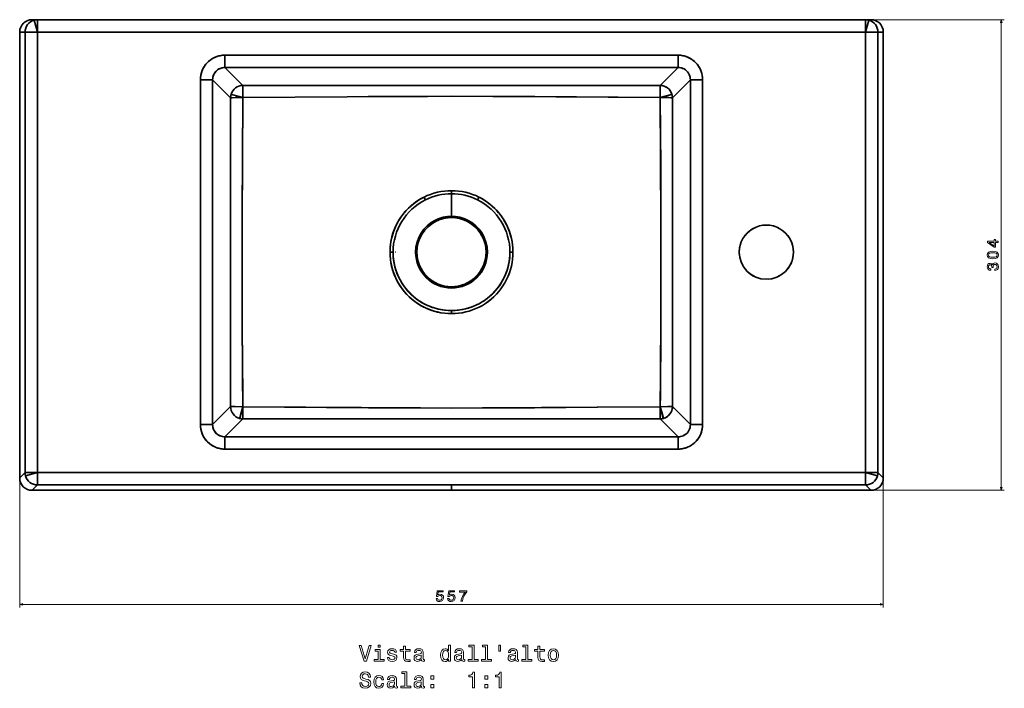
# Model space of a CAD drawing. Extents: x 316 to 1594, y -224 to 776.
# Tile 1 of 3: x 316 to 951, y -224 to 208. Entities that reach past the tile are written whole.
import ezdxf

# ---------------------------------------------------------------- set-up
doc = ezdxf.new("R2010")
doc.units = 0

msp = doc.modelspace()

# ---------------------------------------------------------------- linework, layer by layer
at = {"color": 7, "lineweight": 35, "ltscale": 0.086414}
for p, q in [((323.84, 207.69), (327.29, 207.69)), ((327.29, 207.69), (323.84, 207.69)), ((861.71, 207.69), (865.16, 207.69)), ((861.71, 207.69), (865.16, 207.69))]:
    msp.add_line(p, q, dxfattribs=at)
at = {"color": 7, "lineweight": 35, "ltscale": 0.199995}
for p, q in [((325.22, 207.42), (327.29, 199.69)), ((327.29, 199.69), (325.22, 207.42)), ((863.78, 207.42), (861.71, 199.69)), ((861.71, 199.69), (863.78, 207.42))]:
    msp.add_line(p, q, dxfattribs=at)
at = {"color": 7, "lineweight": 35, "ltscale": 0.000978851}
msp.add_line((327.29, 207.69), (327.25, 207.69), dxfattribs=at)
at = {"color": 7, "lineweight": 35}
for p, q in [((594.5, 207.69), (327.29, 207.69)), ((327.29, 207.69), (594.5, 207.69)), ((594.5, 207.69), (861.71, 207.69)), ((594.5, 207.69), (861.71, 207.69)), ((315.83, 199.69), (315.83, -87.97)), ((315.83, -87.97), (315.83, 199.69)), ((319.3, 199.69), (319.3, -84.51)), ((319.3, -84.51), (319.3, 199.69)), ((861.71, 199.69), (327.29, 199.69)), ((327.29, 199.69), (861.71, 199.69)), ((327.29, -84.51), (327.29, 199.69)), ((327.29, 199.69), (327.29, -84.51)), ((861.71, -84.51), (861.71, 199.69)), ((861.71, 199.69), (861.71, -84.51)), ((869.7, 199.69), (869.7, -84.51)), ((869.7, 199.69), (869.7, -84.51)), ((873.17, -87.97), (873.17, 199.69)), ((873.17, -87.97), (873.17, 199.69)), ((740.7, 184.77), (448.3, 184.77)), ((448.3, 184.77), (740.7, 184.77)), ((594.5, 176.83), (448.3, 176.83)), ((448.3, 176.83), (594.5, 176.83)), ((740.7, 176.83), (594.5, 176.83)), ((740.7, 176.83), (594.5, 176.83)), ((432.42, 168.89), (432.42, -53.5)), ((432.42, -53.5), (432.42, 168.89)), ((440.36, 168.89), (440.36, -53.5)), ((440.36, 168.89), (440.36, -53.5)), ((748.64, -53.5), (748.64, 168.89)), ((748.64, -53.5), (748.64, 168.89)), ((756.58, -53.5), (756.58, 168.89)), ((756.58, 168.89), (756.58, -53.5)), ((448.3, -61.44), (594.5, -61.44)), ((594.5, -61.44), (448.3, -61.44)), ((594.5, -61.44), (740.7, -61.44)), ((594.5, -61.44), (740.7, -61.44)), ((448.3, -69.38), (740.7, -69.38)), ((740.7, -69.38), (448.3, -69.38)), ((861.71, -84.51), (327.29, -84.51)), ((327.29, -84.51), (861.71, -84.51)), ((327.29, -92.51), (594.5, -92.51)), ((594.5, -92.51), (327.29, -92.51)), ((861.71, -92.51), (594.5, -92.51)), ((861.71, -92.51), (594.5, -92.51)), ((323.83, -95.97), (594.5, -95.97)), ((594.5, -95.97), (323.83, -95.97)), ((594.5, -95.97), (865.17, -95.97)), ((594.5, -95.97), (865.17, -95.97))]:
    msp.add_line(p, q, dxfattribs=at)
at = {"color": 7, "lineweight": 35, "ltscale": 0.2}
for p, q in [((327.29, 207.69), (327.29, 199.69)), ((327.29, 207.69), (327.29, 199.69)), ((861.71, 199.69), (861.71, 207.69)), ((861.71, 199.69), (861.71, 207.69))]:
    msp.add_line(p, q, dxfattribs=at)
at = {"color": 7, "lineweight": 35, "ltscale": 0.000978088}
msp.add_line((861.75, 207.69), (861.71, 207.69), dxfattribs=at)
at = {"color": 7, "lineweight": 13}
for p, q in [((863.71, 207.69), (951.25, 207.69)), ((949.25, -95.97), (949.25, 207.69)), ((315.83, -89.97), (315.83, -171.58)), ((873.17, -89.97), (873.17, -171.58)), ((867.17, -95.97), (951.25, -95.97)), ((315.83, -169.58), (873.17, -169.58))]:
    msp.add_line(p, q, dxfattribs=at)
at = {"color": 7, "lineweight": 35, "ltscale": 0.08655}
msp.add_line((319.3, 199.69), (315.83, 199.69), dxfattribs=at)
msp.add_line((319.3, 199.69), (315.83, 199.69), dxfattribs=at)
at = {"color": 7, "lineweight": 35, "ltscale": 0.199931}
for p, q in [((327.29, 199.69), (319.3, 199.69)), ((327.29, 199.69), (319.3, 199.69)), ((319.3, -84.51), (327.29, -84.51)), ((319.3, -84.51), (327.29, -84.51))]:
    msp.add_line(p, q, dxfattribs=at)
at = {"color": 7, "lineweight": 35, "ltscale": 0.19993}
for p, q in [((869.7, 199.69), (861.71, 199.69)), ((869.7, 199.69), (861.71, 199.69)), ((861.71, -84.51), (869.7, -84.51)), ((861.71, -84.51), (869.7, -84.51))]:
    msp.add_line(p, q, dxfattribs=at)
at = {"color": 7, "lineweight": 35, "ltscale": 0.086551}
for p, q in [((873.17, 199.69), (869.7, 199.69)), ((869.7, 199.69), (873.17, 199.69)), ((594.5, -95.97), (594.5, -92.51)), ((594.5, -95.97), (594.5, -92.51))]:
    msp.add_line(p, q, dxfattribs=at)
at = {"color": 7, "lineweight": 35, "ltscale": 0.198509}
for p, q in [((448.3, 176.83), (448.3, 184.77)), ((448.3, 184.77), (448.3, 176.83)), ((740.7, 176.83), (740.7, 184.77)), ((740.7, 176.83), (740.7, 184.77)), ((440.36, 168.89), (432.42, 168.89)), ((440.36, 168.89), (432.42, 168.89)), ((748.64, 168.89), (756.58, 168.89)), ((756.58, 168.89), (748.64, 168.89)), ((432.42, -53.5), (440.36, -53.5)), ((440.36, -53.5), (432.42, -53.5)), ((748.64, -53.5), (756.58, -53.5)), ((748.64, -53.5), (756.58, -53.5)), ((448.3, -61.44), (448.3, -69.38)), ((448.3, -61.44), (448.3, -69.38)), ((740.7, -61.44), (740.7, -69.38)), ((740.7, -69.38), (740.7, -61.44))]:
    msp.add_line(p, q, dxfattribs=at)
at = {"color": 7, "lineweight": 35, "ltscale": 0.408086}
for p, q in [((448.3, 176.83), (459.85, 165.29)), ((459.85, 165.29), (448.3, 176.83)), ((729.15, 165.29), (740.7, 176.83)), ((729.15, 165.29), (740.7, 176.83)), ((451.9, 157.35), (440.36, 168.89)), ((451.9, 157.35), (440.36, 168.89)), ((748.64, 168.89), (737.1, 157.35)), ((737.1, 157.35), (748.64, 168.89)), ((451.9, -41.96), (440.36, -53.5)), ((440.36, -53.5), (451.9, -41.96)), ((737.1, -41.96), (748.64, -53.5)), ((737.1, -41.96), (748.64, -53.5)), ((459.85, -49.9), (448.3, -61.44)), ((459.85, -49.9), (448.3, -61.44)), ((740.7, -61.44), (729.15, -49.9)), ((729.15, -49.9), (740.7, -61.44))]:
    msp.add_line(p, q, dxfattribs=at)
at = {"color": 7, "lineweight": 35, "ltscale": 0.049532}
for p, q in [((594.5, 97.37), (594.5, 95.39)), ((594.5, 97.37), (594.5, 95.39)), ((594.5, 18.02), (594.5, 20)), ((594.5, 18.02), (594.5, 20))]:
    msp.add_line(p, q, dxfattribs=at)
at = {"color": 7, "lineweight": 35, "ltscale": 0.363848}
for p, q in [((594.5, 95.39), (594.5, 80.84)), ((594.5, 80.84), (594.5, 95.39))]:
    msp.add_line(p, q, dxfattribs=at)
at = {"color": 7, "lineweight": 35, "ltscale": 0.049606}
for p, q in [((576.75, 93.19), (577.64, 91.41)), ((612.25, 93.19), (611.36, 91.41))]:
    msp.add_line(p, q, dxfattribs=at)
at = {"color": 7, "lineweight": 35, "ltscale": 0.049607}
for p, q in [((576.75, 93.19), (577.64, 91.41)), ((612.25, 93.19), (611.36, 91.41))]:
    msp.add_line(p, q, dxfattribs=at)
at = {"color": 7, "lineweight": 35, "ltscale": 0.020474}
for p, q in [((584.52, 77.66), (584.15, 78.4)), ((584.52, 77.66), (584.15, 78.4)), ((594.5, 80.02), (594.5, 80.84)), ((594.5, 80.02), (594.5, 80.84)), ((604.48, 77.66), (604.85, 78.4)), ((572.17, 57.69), (571.36, 57.69)), ((572.17, 57.69), (571.36, 57.69)), ((616.83, 57.69), (617.64, 57.69)), ((616.83, 57.69), (617.64, 57.69)), ((594.5, 35.37), (594.5, 34.55)), ((594.5, 35.37), (594.5, 34.55))]:
    msp.add_line(p, q, dxfattribs=at)
at = {"color": 7, "lineweight": 35, "ltscale": 0.020473}
msp.add_line((604.48, 77.66), (604.85, 78.4), dxfattribs=at)
at = {"color": 7, "lineweight": 35, "ltscale": 0.049483}
for p, q in [((554.82, 57.69), (556.8, 57.69)), ((556.8, 57.69), (554.82, 57.69)), ((634.18, 57.69), (632.2, 57.69)), ((632.2, 57.69), (634.18, 57.69))]:
    msp.add_line(p, q, dxfattribs=at)
at = {"color": 7, "lineweight": 35, "ltscale": 0.005353}
for p, q in [((558.32, 57.69), (558.53, 57.69)), ((558.53, 57.69), (558.32, 57.69))]:
    msp.add_line(p, q, dxfattribs=at)
at = {"color": 7, "lineweight": 35, "ltscale": 0.000354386}
for p, q in [((459.7, -42.32), (459.7, -42.33)), ((459.7, -42.33), (459.7, -42.32))]:
    msp.add_line(p, q, dxfattribs=at)
at = {"color": 7, "lineweight": 35, "ltscale": 0.001106}
msp.add_line((729.3, -42.32), (729.3, -42.36), dxfattribs=at)
at = {"color": 7, "lineweight": 35, "ltscale": 0.001542}
msp.add_line((751.93, -53.49), (751.87, -53.51), dxfattribs=at)
at = {"color": 7, "lineweight": 35, "ltscale": 0.001482}
msp.add_line((751.87, -53.51), (751.93, -53.49), dxfattribs=at)
at = {"color": 7, "lineweight": 35, "ltscale": 0.122401}
for p, q in [((315.83, -87.97), (319.3, -84.51)), ((315.83, -87.97), (319.3, -84.51)), ((873.17, -87.97), (869.7, -84.51)), ((869.7, -84.51), (873.17, -87.97)), ((323.83, -95.97), (327.29, -92.51)), ((327.29, -92.51), (323.83, -95.97))]:
    msp.add_line(p, q, dxfattribs=at)
at = {"color": 7, "lineweight": 35, "ltscale": 0.199897}
for p, q in [((319.57, -86.58), (327.29, -84.51)), ((327.29, -84.51), (319.57, -86.58))]:
    msp.add_line(p, q, dxfattribs=at)
at = {"color": 7, "lineweight": 35, "ltscale": 0.199932}
for p, q in [((327.29, -84.51), (327.29, -92.51)), ((327.29, -84.51), (327.29, -92.51)), ((861.71, -92.51), (861.71, -84.51)), ((861.71, -92.51), (861.71, -84.51))]:
    msp.add_line(p, q, dxfattribs=at)
at = {"color": 7, "lineweight": 35, "ltscale": 0.199896}
for p, q in [((869.43, -86.58), (861.71, -84.51)), ((861.71, -84.51), (869.43, -86.58))]:
    msp.add_line(p, q, dxfattribs=at)
at = {"color": 7, "lineweight": 35, "ltscale": 0.1224}
msp.add_line((865.17, -95.97), (861.71, -92.51), dxfattribs=at)
msp.add_line((865.17, -95.97), (861.71, -92.51), dxfattribs=at)
at = {"color": 7, "lineweight": 13}
for points in [[(949.77, 205.76), (949.25, 207.69), (948.73, 205.76)], [(948.73, -94.04), (949.25, -95.97), (949.77, -94.04)], [(317.77, -169.06), (315.83, -169.58), (317.77, -170.1)], [(871.23, -170.1), (873.17, -169.58), (871.23, -169.06)]]:
    msp.add_lwpolyline(points, dxfattribs=at)
at = {"color": 7, "lineweight": 35}
for points in [[(448.3, 184.77), (446.74, 184.7), (445.19, 184.47), (443.68, 184.09), (442.2, 183.57), (440.79, 182.9), (439.45, 182.1), (438.2, 181.17), (437.05, 180.13), (436.01, 178.97), (435.08, 177.72), (434.28, 176.38), (433.62, 174.97), (433.1, 173.49), (432.72, 171.98), (432.5, 170.44), (432.42, 168.89)], [(448.3, 184.77), (446.99, 184.72), (445.69, 184.56), (444.41, 184.29), (443.15, 183.92), (441.93, 183.45), (440.76, 182.88), (439.64, 182.22), (438.58, 181.47), (437.58, 180.63), (436.66, 179.72), (435.81, 178.73), (435.05, 177.67), (434.38, 176.56), (433.8, 175.4), (433.32, 174.19), (432.93, 172.9), (432.65, 171.58), (432.48, 170.24), (432.42, 168.89)], [(756.58, 168.89), (756.5, 170.45), (756.27, 172), (755.9, 173.52), (755.37, 174.99), (754.7, 176.41), (753.9, 177.74), (752.98, 178.99), (751.93, 180.14), (750.78, 181.19), (749.52, 182.11), (748.18, 182.91), (746.77, 183.58), (745.3, 184.1), (743.78, 184.47), (742.24, 184.7), (740.7, 184.77)], [(740.7, 184.77), (742.01, 184.72), (743.31, 184.56), (744.59, 184.29), (745.85, 183.92), (747.07, 183.45), (748.24, 182.88), (749.36, 182.22), (750.42, 181.47), (751.42, 180.63), (752.34, 179.72), (753.19, 178.73), (753.95, 177.67), (754.62, 176.56), (755.2, 175.4), (755.68, 174.19), (756.07, 172.9), (756.35, 171.58), (756.52, 170.24), (756.58, 168.89)], [(448.3, 176.83), (447.29, 176.78), (446.3, 176.61), (445.34, 176.31), (444.42, 175.89), (443.57, 175.36), (442.8, 174.72), (442.11, 173.99), (441.53, 173.17), (441.06, 172.28), (440.71, 171.34), (440.51, 170.54), (440.39, 169.72), (440.36, 168.89)], [(740.7, 176.83), (741.71, 176.78), (742.7, 176.61), (743.66, 176.31), (744.58, 175.89), (745.43, 175.36), (746.2, 174.72), (746.89, 173.99), (747.47, 173.17), (747.94, 172.28), (748.29, 171.34), (748.49, 170.54), (748.61, 169.72), (748.64, 168.89)], [(740.7, 176.83), (741.7, 176.78), (742.69, 176.61), (743.65, 176.32), (744.57, 175.9), (745.42, 175.37), (746.2, 174.72), (746.89, 173.99), (747.47, 173.17), (747.94, 172.28), (748.3, 171.33), (748.49, 170.53), (748.61, 169.72), (748.64, 168.89)], [(459.85, 165.29), (459.82, 164.17), (459.8, 162.22), (459.78, 157.41)], [(459.85, 165.29), (459.82, 164.18), (459.8, 162.21), (459.78, 157.41)], [(594.5, 165.19), (528.91, 165.23), (459.85, 165.29)], [(594.5, 165.19), (527.27, 165.23), (459.85, 165.29)], [(729.15, 165.29), (630.26, 165.2), (594.5, 165.19)], [(594.5, 165.19), (661.73, 165.23), (729.15, 165.29)], [(729.15, 165.29), (729.18, 164.18), (729.2, 162.21), (729.22, 157.41)], [(729.22, 157.41), (729.2, 162.26), (729.18, 164.22), (729.15, 165.29)], [(729.15, 165.29), (729.74, 165.26), (730.15, 165.21), (730.8, 165.09), (731.67, 164.84), (732.24, 164.62), (733.05, 164.21), (733.81, 163.72), (734.29, 163.33), (734.74, 162.92), (735.34, 162.24), (735.86, 161.5), (736.3, 160.7), (736.65, 159.86), (736.78, 159.46)], [(452.22, 159.46), (453.35, 159.16), (459.78, 157.41)], [(459.78, 157.41), (453.33, 159.17), (452.22, 159.46)], [(736.78, 159.46), (735, 158.99), (729.22, 157.41)], [(729.22, 157.41), (735.69, 159.18), (736.78, 159.46)], [(459.78, 157.41), (454.93, 157.39), (452.97, 157.37), (451.9, 157.35)], [(459.78, 157.41), (452.74, 157.37), (451.9, 157.35)], [(459.78, 157.41), (459.52, 117.51), (459.38, 77.56), (459.36, 57.69)], [(459.36, 57.69), (459.39, 83.72), (459.53, 118.5), (459.78, 157.41)], [(594.5, 158.27), (567.74, 158.2), (540.68, 158.04), (527.21, 157.94), (459.78, 157.41)], [(459.78, 157.41), (527.15, 157.94), (560.85, 158.17), (579.02, 158.24), (594.5, 158.27)], [(594.5, 158.27), (621.26, 158.2), (648.32, 158.04), (661.79, 157.94), (729.22, 157.41)], [(594.5, 158.27), (621.32, 158.2), (648.33, 158.04), (675.16, 157.83), (729.22, 157.41)], [(737.1, 157.35), (734.78, 157.39), (729.22, 157.41)], [(737.1, 157.35), (735.98, 157.37), (734.02, 157.39), (729.22, 157.41)], [(729.22, 157.41), (729.48, 117.51), (729.62, 77.56), (729.64, 57.69)], [(729.22, 157.41), (729.5, 112.44), (729.61, 83.34), (729.64, 57.69)], [(576.75, 93.19), (575.5, 92.53), (573.49, 91.36), (571.56, 90.07), (569.7, 88.68), (567.93, 87.17), (566.25, 85.57), (564.67, 83.87), (563.19, 82.07), (561.82, 80.2), (560.56, 78.25), (559.42, 76.24), (558.4, 74.16), (557.5, 72.03), (556.72, 69.85), (556.08, 67.62), (555.57, 65.36), (555.19, 63.08), (554.94, 60.8), (554.83, 58.51), (554.82, 57.69)], [(576.75, 93.19), (574.94, 92.22), (573.17, 91.16), (571.47, 90.01), (569.82, 88.77), (568.24, 87.45), (566.73, 86.05), (565.3, 84.57), (563.95, 83.02), (562.5, 81.16), (561.17, 79.23), (559.95, 77.21), (558.85, 75.13), (557.88, 72.99), (557.04, 70.79), (556.33, 68.55), (555.82, 66.56), (555.41, 64.54), (555.11, 62.5), (554.92, 60.46), (554.87, 59.77), (554.82, 57.69)], [(634.18, 57.69), (634.17, 58.59), (634.08, 60.49), (633.9, 62.39), (633.63, 64.28), (633.18, 66.55), (632.6, 68.79), (631.89, 71), (631.05, 73.15), (630.08, 75.26), (629, 77.3), (627.8, 79.28), (626.48, 81.19), (624.93, 83.17), (623.25, 85.05), (622.37, 85.95), (621.46, 86.82), (620.52, 87.66), (619.55, 88.47), (617.55, 89.99), (615.46, 91.39), (613.28, 92.65), (612.25, 93.19)], [(612.25, 93.19), (614.06, 92.22), (615.83, 91.16), (617.53, 90.01), (619.18, 88.77), (620.76, 87.45), (622.27, 86.05), (623.7, 84.57), (625.05, 83.02), (626.5, 81.16), (627.83, 79.23), (629.05, 77.21), (630.15, 75.13), (631.12, 72.99), (631.96, 70.79), (632.67, 68.55), (633.18, 66.56), (633.59, 64.54), (633.89, 62.5), (634.08, 60.46), (634.13, 59.77), (634.18, 57.69)], [(459.78, -42.02), (459.73, -34.47), (459.47, 7.91), (459.39, 32.8), (459.36, 57.69)], [(459.78, -42.02), (459.64, -22.02), (459.43, 17.82), (459.36, 57.69)], [(554.82, 57.69), (554.89, 55.38), (555.09, 53.07), (555.42, 50.78), (555.89, 48.52), (556.49, 46.28), (557.22, 44.08), (558.08, 41.93), (559.06, 39.84), (560.16, 37.8), (561.38, 35.83), (562.72, 33.94), (564.16, 32.12), (565.7, 30.4), (567.34, 28.76), (569.08, 27.23), (570.9, 25.8), (572.8, 24.48), (574.77, 23.27), (576.81, 22.17), (578.91, 21.2), (581.07, 20.36), (583.27, 19.64), (585.51, 19.05), (587.78, 18.59), (590.01, 18.27), (592.25, 18.08), (594.5, 18.02)], [(594.5, 18.02), (592.19, 18.08), (589.88, 18.29), (587.59, 18.62), (585.32, 19.09), (583.08, 19.69), (580.88, 20.42), (578.73, 21.28), (576.64, 22.26), (574.6, 23.37), (572.63, 24.58), (570.74, 25.92), (568.92, 27.36), (567.2, 28.9), (565.56, 30.54), (564.03, 32.27), (562.6, 34.09), (561.28, 36), (560.07, 37.97), (558.98, 40.01), (558, 42.12), (557.16, 44.27), (556.44, 46.47), (555.85, 48.71), (555.39, 50.98), (555.07, 53.21), (554.88, 55.45), (554.82, 57.69)], [(594.5, 20), (592.24, 20.06), (590, 20.27), (587.77, 20.6), (585.56, 21.07), (583.38, 21.67), (581.25, 22.4), (579.16, 23.26), (577.13, 24.24), (575.16, 25.34), (573.25, 26.56), (571.43, 27.88), (569.69, 29.32), (568.03, 30.85), (566.47, 32.49), (565.01, 34.21), (563.66, 36.02), (562.42, 37.9), (561.29, 39.86), (560.28, 41.88), (559.4, 43.96), (558.64, 46.08), (558.01, 48.25), (557.51, 50.45), (557.14, 52.68), (556.95, 54.35), (556.84, 56.02), (556.8, 57.69)], [(594.5, 20), (592.51, 20.05), (590.54, 20.21), (588.62, 20.46), (587.26, 20.7), (585.94, 20.98), (584.65, 21.31), (583.4, 21.67), (582.11, 22.09), (580.85, 22.56), (579.02, 23.32), (577.2, 24.2), (575.57, 25.1), (573.95, 26.1), (572, 27.45), (570.11, 28.96), (568.77, 30.14), (567.73, 31.16), (566.17, 32.82), (564.76, 34.53), (563.5, 36.25), (562.24, 38.19), (561.11, 40.2), (560.17, 42.12), (559.31, 44.17), (558.56, 46.32), (557.93, 48.54), (557.44, 50.8), (557.09, 53.08), (556.87, 55.38), (556.8, 57.69)], [(594.5, 18.02), (596.82, 18.08), (599.12, 18.29), (601.42, 18.62), (603.69, 19.09), (605.92, 19.69), (608.12, 20.43), (610.28, 21.28), (612.37, 22.27), (614.41, 23.37), (616.38, 24.59), (618.27, 25.92), (620.09, 27.36), (621.81, 28.91), (623.44, 30.55), (624.98, 32.28), (626.41, 34.11), (627.73, 36.01), (628.94, 37.98), (630.03, 40.02), (631, 42.12), (631.85, 44.28), (632.57, 46.48), (633.15, 48.72), (633.61, 50.99), (633.93, 53.21), (634.12, 55.45), (634.18, 57.69)], [(594.5, 18.02), (596.81, 18.08), (599.12, 18.29), (601.41, 18.62), (603.68, 19.09), (605.92, 19.69), (608.12, 20.42), (610.27, 21.28), (612.36, 22.26), (614.4, 23.37), (616.37, 24.58), (618.26, 25.92), (620.08, 27.36), (621.8, 28.9), (623.44, 30.54), (624.97, 32.27), (626.4, 34.09), (627.72, 36), (628.93, 37.97), (630.02, 40.01), (631, 42.12), (631.84, 44.27), (632.56, 46.47), (633.15, 48.71), (633.61, 50.98), (633.93, 53.21), (634.12, 55.45), (634.18, 57.69)], [(594.5, 20), (596.76, 20.06), (599, 20.27), (601.23, 20.6), (603.44, 21.07), (605.62, 21.67), (607.75, 22.4), (609.84, 23.26), (611.87, 24.24), (613.84, 25.34), (615.75, 26.56), (617.57, 27.88), (619.31, 29.32), (620.97, 30.85), (622.53, 32.49), (623.99, 34.21), (625.34, 36.02), (626.58, 37.9), (627.71, 39.86), (628.72, 41.88), (629.6, 43.96), (630.36, 46.08), (630.99, 48.25), (631.49, 50.45), (631.86, 52.68), (632.05, 54.35), (632.16, 56.02), (632.2, 57.69)], [(632.2, 57.69), (632.15, 55.69), (631.99, 53.69), (631.72, 51.72), (631.35, 49.77), (630.82, 47.59), (630.15, 45.44), (629.35, 43.32), (628.42, 41.25), (627.5, 39.47), (626.48, 37.74), (625.37, 36.06), (624.18, 34.45), (622.9, 32.9), (621.54, 31.43), (620.1, 30.03), (618.99, 29.04), (617.47, 27.81), (617.08, 27.51), (615.49, 26.38), (613.87, 25.36), (612.25, 24.44), (611.06, 23.83), (609.87, 23.28), (607.71, 22.39), (605.49, 21.64), (603.68, 21.13), (601.8, 20.71), (599.84, 20.38), (598.09, 20.17), (596.3, 20.04), (594.5, 20)], [(729.22, -42.02), (729.27, -34.47), (729.53, 7.91), (729.61, 32.8), (729.64, 57.69)], [(729.64, 57.69), (729.57, 17.79), (729.36, -22.06), (729.22, -42.02)], [(451.9, -41.96), (453.02, -41.99), (454.98, -42), (459.78, -42.02)], [(451.9, -41.96), (453.02, -41.99), (454.97, -42), (459.78, -42.02)], [(457.74, -49.58), (458.03, -48.46), (459.78, -42.02)], [(459.78, -42.02), (458.95, -45.05), (457.81, -49.29), (457.74, -49.58)], [(459.78, -42.02), (459.8, -46.87), (459.82, -48.84), (459.85, -49.9)], [(594.5, -42.88), (567.79, -42.81), (536.52, -42.62), (500.4, -42.34), (459.78, -42.02)], [(459.78, -42.02), (459.8, -46.87), (459.82, -48.83), (459.85, -49.9)], [(594.5, -42.88), (574.41, -42.84), (554.31, -42.74), (540.91, -42.65), (486.71, -42.23), (459.78, -42.02)], [(594.5, -42.88), (621.21, -42.81), (652.48, -42.62), (688.6, -42.34), (729.22, -42.02)], [(729.22, -42.02), (688.82, -42.34), (648.1, -42.65), (634.69, -42.74), (614.59, -42.84), (594.5, -42.88)], [(729.15, -49.9), (729.19, -47.58), (729.22, -42.02)], [(729.15, -49.9), (729.18, -48.79), (729.2, -46.82), (729.22, -42.02)], [(737.1, -41.96), (735.98, -41.99), (734.02, -42), (729.22, -42.02)], [(729.22, -42.02), (734.07, -42), (736.03, -41.98), (737.1, -41.96)], [(731.26, -49.58), (730.8, -47.8), (729.22, -42.02)], [(729.22, -42.02), (730.98, -48.5), (731.26, -49.58)], [(737.1, -41.96), (737.06, -42.54), (737.02, -42.95), (736.9, -43.61), (736.65, -44.48), (736.42, -45.05), (736.02, -45.85), (735.52, -46.61), (735.14, -47.09), (734.72, -47.54), (734.04, -48.15), (733.3, -48.67), (732.51, -49.11), (731.67, -49.45), (731.26, -49.58)], [(459.85, -49.9), (556.25, -49.81), (594.5, -49.8)], [(594.5, -49.8), (554.48, -49.82), (459.85, -49.9)], [(594.5, -49.8), (662.68, -49.84), (729.15, -49.9)], [(594.5, -49.8), (634.52, -49.82), (729.15, -49.9)], [(432.42, -53.5), (432.5, -55.06), (432.73, -56.61), (433.1, -58.13), (433.63, -59.6), (434.3, -61.02), (435.1, -62.35), (436.02, -63.6), (437.07, -64.76), (438.22, -65.8), (439.48, -66.73), (440.82, -67.52), (442.23, -68.19), (443.7, -68.71), (445.22, -69.08), (446.76, -69.31), (448.3, -69.38)], [(432.42, -53.5), (432.48, -54.81), (432.64, -56.11), (432.9, -57.39), (433.27, -58.65), (433.74, -59.87), (434.31, -61.04), (434.97, -62.16), (435.72, -63.23), (436.56, -64.22), (437.48, -65.15), (438.47, -65.99), (439.52, -66.75), (440.63, -67.43), (441.8, -68), (443.01, -68.48), (444.3, -68.88), (445.62, -69.16), (446.96, -69.33), (448.3, -69.38)], [(440.36, -53.5), (440.41, -54.51), (440.58, -55.51), (440.88, -56.47), (441.3, -57.38), (441.83, -58.23), (442.47, -59.01), (443.21, -59.69), (444.02, -60.27), (444.91, -60.75), (445.85, -61.1), (446.66, -61.3), (447.47, -61.41), (448.3, -61.44)], [(740.7, -69.38), (742.26, -69.31), (743.81, -69.08), (745.32, -68.7), (746.8, -68.18), (748.21, -67.51), (749.55, -66.71), (750.8, -65.78), (751.95, -64.74), (752.99, -63.58), (753.92, -62.33), (754.72, -60.99), (755.38, -59.58), (755.9, -58.1), (756.28, -56.59), (756.5, -55.05), (756.58, -53.5)], [(748.64, -53.5), (748.59, -54.51), (748.42, -55.51), (748.12, -56.47), (747.7, -57.38), (747.17, -58.23), (746.53, -59.01), (745.79, -59.69), (744.98, -60.27), (744.09, -60.75), (743.15, -61.1), (742.34, -61.3), (741.53, -61.41), (740.7, -61.44)], [(756.58, -53.5), (756.52, -54.81), (756.36, -56.11), (756.1, -57.39), (755.73, -58.65), (755.26, -59.87), (754.69, -61.04), (754.03, -62.16), (753.28, -63.23), (752.44, -64.22), (751.52, -65.15), (750.53, -65.99), (749.48, -66.75), (748.37, -67.43), (747.2, -68), (745.99, -68.48), (744.7, -68.88), (743.38, -69.16), (742.04, -69.33), (740.7, -69.38)], [(748.64, -53.5), (748.59, -54.51), (748.42, -55.5), (748.12, -56.46), (747.7, -57.37), (747.17, -58.23), (746.53, -59), (745.79, -59.69), (744.97, -60.28), (744.08, -60.75), (743.14, -61.1), (742.34, -61.3), (741.52, -61.41), (740.7, -61.44)]]:
    msp.add_lwpolyline(points, dxfattribs=at)
at = {"color": 7, "lineweight": 13}
for points in [[(947.25, 63.89), (947.25, 64.8), (945.52, 64.8), (945.52, 65.79), (944.71, 65.79), (944.71, 64.8), (940.4, 64.8), (940.4, 63.88), (944.63, 60.81), (945.52, 60.81), (945.52, 63.89)], [(944.71, 61.66), (941.57, 63.89), (944.71, 63.89)], [(943.83, 53.43), (945.41, 53.58), (946.54, 54.06), (947.23, 54.81), (947.45, 55.86), (947.23, 56.9), (946.54, 57.66), (945.41, 58.12), (943.83, 58.28), (942.26, 58.12), (941.63, 57.93), (941.12, 57.66), (940.43, 56.9), (940.2, 55.86), (940.43, 54.81), (941.13, 54.06), (942.26, 53.58)], [(943.83, 54.4), (942.61, 54.48), (941.73, 54.73), (941.22, 55.19), (941.04, 55.86), (941.22, 56.53), (941.73, 56.98), (942.61, 57.23), (943.83, 57.31), (945.06, 57.23), (945.94, 56.98), (946.45, 56.53), (946.62, 55.86), (946.45, 55.19), (945.94, 54.73), (945.06, 54.48)], [(945.05, 45.85), (945.12, 45.85), (946.09, 46.01), (946.82, 46.48), (947.28, 47.23), (947.45, 48.22), (947.28, 49.27), (946.84, 50.05), (946.13, 50.56), (945.22, 50.74), (944.63, 50.66), (944.14, 50.44), (943.77, 50.07), (943.5, 49.59), (942.95, 50.25), (942.09, 50.48), (941.3, 50.33), (940.7, 49.89), (940.33, 49.19), (940.2, 48.22), (940.36, 47.31), (940.81, 46.61), (941.51, 46.16), (942.45, 46.01), (942.52, 46.01), (942.52, 46.91), (941.87, 46.99), (941.41, 47.25), (941.13, 47.67), (941.03, 48.27), (941.11, 48.79), (941.32, 49.18), (941.66, 49.41), (942.13, 49.5), (942.62, 49.41), (942.95, 49.17), (943.16, 48.74), (943.22, 48.17), (943.21, 47.77), (944, 47.77), (943.98, 48.27), (944.07, 48.9), (944.32, 49.38), (944.71, 49.66), (945.22, 49.76), (945.81, 49.65), (946.24, 49.36), (946.51, 48.89), (946.6, 48.28), (946.5, 47.64), (946.2, 47.18), (945.72, 46.89), (945.05, 46.78)], [(584.53, -165.76), (584.75, -166.58), (585.24, -167.23), (585.97, -167.63), (586.9, -167.78), (587.92, -167.6), (588.71, -167.11), (589.22, -166.32), (589.41, -165.31), (589.24, -164.37), (588.75, -163.64), (588, -163.16), (587.02, -162.99), (586.26, -163.11), (585.68, -163.45), (585.96, -161.56), (589.03, -161.56), (589.03, -160.73), (585.28, -160.73), (584.73, -164.45), (585.54, -164.45), (586.12, -163.97), (586.87, -163.8), (587.51, -163.91), (588.01, -164.23), (588.32, -164.73), (588.43, -165.36), (588.32, -166), (588, -166.49), (587.5, -166.81), (586.87, -166.92), (586.33, -166.85), (585.92, -166.61), (585.62, -166.25), (585.46, -165.76)], [(592, -165.76), (592.22, -166.58), (592.71, -167.23), (593.44, -167.63), (594.37, -167.78), (595.39, -167.6), (596.18, -167.11), (596.69, -166.32), (596.88, -165.31), (596.71, -164.37), (596.22, -163.64), (595.47, -163.16), (594.49, -162.99), (593.73, -163.11), (593.15, -163.45), (593.43, -161.56), (596.5, -161.56), (596.5, -160.73), (592.76, -160.73), (592.2, -164.45), (593.01, -164.45), (593.59, -163.97), (594.34, -163.8), (594.98, -163.91), (595.48, -164.23), (595.79, -164.73), (595.9, -165.36), (595.79, -166), (595.47, -166.49), (594.97, -166.81), (594.34, -166.92), (593.8, -166.85), (593.39, -166.61), (593.09, -166.25), (592.94, -165.76)], [(600.57, -167.58), (601.59, -167.58), (601.92, -165.92), (602.51, -164.36), (603.33, -162.92), (604.41, -161.57), (604.41, -160.73), (599.61, -160.73), (599.61, -161.65), (603.44, -161.65), (602.34, -163.01), (601.5, -164.43), (600.91, -165.95)], [(541.34, -196.17), (538.84, -204.68), (536.26, -196.17), (534.89, -196.17), (538.12, -206.18), (539.56, -206.18), (542.71, -196.17)], [(548.45, -195.84), (547.11, -195.84), (547.11, -197.28), (548.45, -197.28)], [(563.58, -199.78), (563.58, -203.66), (563.66, -204.91), (564.07, -205.78), (564.87, -206.28), (566.24, -206.46), (567.74, -206.38), (567.74, -205.29), (566.65, -205.37), (565.65, -205.26), (565.12, -204.9), (564.89, -204.29), (564.85, -203.44), (564.85, -199.78), (567.74, -199.78), (567.74, -198.7), (564.85, -198.7), (564.85, -196.44), (563.58, -196.44), (563.58, -198.7), (561.39, -198.7), (561.39, -199.78)], [(592.66, -204.99), (592.66, -206.18), (593.92, -206.18), (593.92, -195.84), (592.67, -195.84), (592.67, -199.63), (591.7, -198.53), (591.11, -198.27), (590.44, -198.17), (589.21, -198.46), (588.26, -199.26), (587.64, -200.56), (587.43, -202.31), (587.64, -204.05), (588.26, -205.36), (589.21, -206.18), (590.44, -206.46), (591.11, -206.35), (591.72, -206.09)], [(607.77, -196.9), (607.77, -205.12), (605.16, -205.12), (605.16, -206.18), (611.63, -206.18), (611.63, -205.12), (609.04, -205.12), (609.04, -195.84), (605.78, -195.84), (605.78, -196.9)], [(616.45, -196.9), (616.45, -205.12), (613.84, -205.12), (613.84, -206.18), (620.31, -206.18), (620.31, -205.12), (617.71, -205.12), (617.71, -195.84), (614.46, -195.84), (614.46, -196.9)], [(625.11, -195.82), (625.11, -199.74), (626.07, -199.74), (626.07, -195.82)], [(642.47, -196.9), (642.47, -205.12), (639.86, -205.12), (639.86, -206.18), (646.33, -206.18), (646.33, -205.12), (643.74, -205.12), (643.74, -195.84), (640.48, -195.84), (640.48, -196.9)], [(650.32, -199.78), (650.32, -203.66), (650.41, -204.91), (650.81, -205.78), (651.62, -206.28), (652.99, -206.46), (654.49, -206.38), (654.49, -205.29), (653.39, -205.37), (652.4, -205.26), (651.86, -204.9), (651.63, -204.29), (651.59, -203.44), (651.59, -199.78), (654.49, -199.78), (654.49, -198.7), (651.59, -198.7), (651.59, -196.44), (650.32, -196.44), (650.32, -198.7), (648.13, -198.7), (648.13, -199.78)], [(548.4, -205.12), (548.4, -198.7), (545.15, -198.7), (545.15, -199.78), (547.14, -199.78), (547.14, -205.12), (544.54, -205.12), (544.54, -206.18), (551.03, -206.18), (551.03, -205.12)], [(556.99, -201.67), (555.77, -201.38), (554.86, -201.05), (554.56, -200.37), (554.64, -199.9), (554.95, -199.55), (555.44, -199.34), (556.14, -199.25), (556.82, -199.34), (557.35, -199.6), (557.7, -199.99), (557.84, -200.5), (559.08, -200.5), (559.08, -200.48), (558.87, -199.54), (558.28, -198.8), (557.35, -198.34), (556.14, -198.17), (554.92, -198.34), (554.02, -198.82), (553.46, -199.52), (553.29, -200.42), (553.42, -201.28), (553.82, -201.89), (554.49, -202.32), (555.45, -202.62), (556.86, -202.97), (557.73, -203.33), (557.96, -203.62), (558.04, -204.05), (557.91, -204.58), (557.57, -204.99), (557.01, -205.24), (556.26, -205.33), (555.47, -205.24), (554.89, -204.94), (554.5, -204.45), (554.34, -203.77), (553.12, -203.77), (553.32, -204.93), (553.91, -205.76), (554.85, -206.27), (556.14, -206.46), (557.5, -206.27), (558.49, -205.76), (559.1, -204.96), (559.31, -203.9), (559.15, -203), (558.71, -202.38), (557.97, -201.97)], [(575.15, -205.17), (575.15, -205.22), (575.22, -205.71), (575.44, -206.05), (576.34, -206.33), (577.05, -206.21), (577.05, -205.23), (576.75, -205.27), (576.34, -205.09), (576.27, -204.51), (576.27, -200.5), (576.1, -199.48), (575.6, -198.76), (574.72, -198.33), (573.48, -198.17), (572.27, -198.34), (571.37, -198.83), (570.81, -199.6), (570.62, -200.6), (570.62, -200.69), (571.76, -200.69), (571.86, -200.09), (572.18, -199.65), (572.7, -199.39), (573.43, -199.29), (574.14, -199.37), (574.64, -199.58), (574.95, -199.96), (575.05, -200.48), (574.99, -201.08), (574.76, -201.38), (574.18, -201.53), (573.1, -201.64), (571.86, -201.9), (570.98, -202.36), (570.47, -203.08), (570.31, -204.15), (570.45, -205.1), (570.9, -205.81), (571.62, -206.25), (572.61, -206.41), (573.95, -206.11)], [(575, -203.47), (574.83, -204.22), (574.37, -204.8), (573.68, -205.17), (572.83, -205.3), (572.28, -205.23), (571.89, -205), (571.65, -204.6), (571.57, -204.03), (571.63, -203.53), (571.86, -203.17), (572.79, -202.77), (573.95, -202.59), (575, -202.25)], [(590.65, -199.31), (591.49, -199.51), (592.12, -200.07), (592.5, -201.01), (592.64, -202.31), (592.5, -203.62), (592.12, -204.55), (591.49, -205.13), (590.65, -205.32), (589.86, -205.13), (589.26, -204.55), (588.85, -203.6), (588.72, -202.31), (588.85, -201.02), (589.26, -200.09), (589.86, -199.51)], [(601.17, -205.17), (601.17, -205.22), (601.24, -205.71), (601.46, -206.05), (602.37, -206.33), (603.07, -206.21), (603.07, -205.23), (602.77, -205.27), (602.37, -205.09), (602.3, -204.51), (602.3, -200.5), (602.12, -199.48), (601.62, -198.76), (600.74, -198.33), (599.5, -198.17), (598.29, -198.34), (597.4, -198.83), (596.83, -199.6), (596.65, -200.6), (596.65, -200.69), (597.79, -200.69), (597.89, -200.09), (598.2, -199.65), (598.72, -199.39), (599.46, -199.29), (600.16, -199.37), (600.67, -199.58), (600.97, -199.96), (601.07, -200.48), (601.01, -201.08), (600.78, -201.38), (600.21, -201.53), (599.13, -201.64), (597.89, -201.9), (597.01, -202.36), (596.49, -203.08), (596.33, -204.15), (596.47, -205.1), (596.92, -205.81), (597.64, -206.25), (598.64, -206.41), (599.98, -206.11)], [(601.03, -203.47), (600.85, -204.22), (600.39, -204.8), (599.7, -205.17), (598.85, -205.3), (598.3, -205.23), (597.91, -205), (597.67, -204.6), (597.6, -204.03), (597.66, -203.53), (597.89, -203.17), (598.81, -202.77), (599.98, -202.59), (601.03, -202.25)], [(635.87, -205.17), (635.87, -205.22), (635.94, -205.71), (636.16, -206.05), (637.06, -206.33), (637.77, -206.21), (637.77, -205.23), (637.47, -205.27), (637.06, -205.09), (636.99, -204.51), (636.99, -200.5), (636.82, -199.48), (636.32, -198.76), (635.44, -198.33), (634.2, -198.17), (632.99, -198.34), (632.09, -198.83), (631.53, -199.6), (631.34, -200.6), (631.34, -200.69), (632.48, -200.69), (632.58, -200.09), (632.9, -199.65), (633.42, -199.39), (634.15, -199.29), (634.86, -199.37), (635.36, -199.58), (635.67, -199.96), (635.77, -200.48), (635.71, -201.08), (635.48, -201.38), (634.9, -201.53), (633.82, -201.64), (632.58, -201.9), (631.7, -202.36), (631.19, -203.08), (631.03, -204.15), (631.17, -205.1), (631.62, -205.81), (632.34, -206.25), (633.33, -206.41), (634.67, -206.11)], [(635.72, -203.47), (635.55, -204.22), (635.09, -204.8), (634.4, -205.17), (633.55, -205.3), (633, -205.23), (632.61, -205), (632.37, -204.6), (632.3, -204.03), (632.35, -203.53), (632.58, -203.17), (633.51, -202.77), (634.67, -202.59), (635.72, -202.25)], [(656.92, -202.32), (657.15, -204.08), (657.81, -205.37), (658.87, -206.18), (660.28, -206.46), (661.68, -206.18), (662.73, -205.39), (663.39, -204.09), (663.64, -202.32), (663.39, -200.56), (662.73, -199.25), (661.68, -198.46), (660.28, -198.17), (658.87, -198.46), (657.81, -199.26), (657.15, -200.56)], [(658.22, -202.31), (658.35, -201.01), (658.75, -200.07), (659.4, -199.5), (660.28, -199.29), (661.14, -199.5), (661.79, -200.06), (662.19, -201.01), (662.34, -202.31), (662.19, -203.62), (661.79, -204.57), (661.14, -205.14), (660.28, -205.33), (659.4, -205.14), (658.75, -204.57), (658.35, -203.62)], [(536.56, -220.16), (535.25, -220.16), (535.54, -221.69), (536.26, -222.81), (537.37, -223.49), (538.87, -223.73), (540.35, -223.5), (541.46, -222.87), (542.17, -221.87), (542.43, -220.56), (542.21, -219.38), (541.6, -218.62), (540.62, -218.11), (539.31, -217.74), (538.19, -217.46), (537.45, -217.15), (537.04, -216.69), (536.91, -215.97), (537.04, -215.32), (537.41, -214.83), (537.99, -214.5), (538.78, -214.38), (539.59, -214.52), (540.22, -214.91), (540.64, -215.56), (540.84, -216.44), (542.15, -216.44), (542.15, -216.41), (541.92, -215.06), (541.24, -214.05), (540.18, -213.41), (538.74, -213.2), (537.44, -213.41), (536.43, -214.02), (535.78, -214.96), (535.55, -216.17), (535.74, -217.25), (536.29, -217.98), (537.15, -218.47), (538.33, -218.85), (539.5, -219.18), (540.38, -219.5), (540.91, -219.96), (541.1, -220.71), (540.93, -221.47), (540.48, -222.05), (539.8, -222.41), (538.92, -222.52), (537.94, -222.36), (537.19, -221.9), (536.72, -221.15)], [(549.46, -218.29), (550.71, -218.29), (550.45, -217.13), (549.83, -216.22), (548.87, -215.66), (547.61, -215.45), (546.23, -215.73), (545.18, -216.54), (544.51, -217.85), (544.28, -219.61), (544.5, -221.35), (545.15, -222.65), (546.17, -223.46), (547.57, -223.73), (548.81, -223.52), (549.77, -222.91), (550.44, -221.96), (550.72, -220.69), (549.51, -220.69), (549.3, -221.5), (548.89, -222.1), (548.32, -222.48), (547.61, -222.59), (546.73, -222.41), (546.1, -221.83), (545.71, -220.89), (545.58, -219.57), (545.71, -218.27), (546.11, -217.33), (546.76, -216.76), (547.61, -216.56), (548.36, -216.69), (548.92, -217.02), (549.3, -217.56)], [(557.8, -222.45), (557.8, -222.49), (557.87, -222.98), (558.09, -223.33), (559, -223.6), (559.7, -223.49), (559.7, -222.51), (559.4, -222.55), (559, -222.36), (558.92, -221.79), (558.92, -217.78), (558.75, -216.76), (558.25, -216.04), (557.37, -215.6), (556.13, -215.45), (554.92, -215.62), (554.02, -216.11), (553.46, -216.87), (553.28, -217.88), (553.28, -217.97), (554.41, -217.97), (554.51, -217.36), (554.83, -216.93), (555.35, -216.67), (556.09, -216.57), (556.79, -216.64), (557.3, -216.86), (557.6, -217.23), (557.7, -217.75), (557.64, -218.36), (557.41, -218.66), (556.83, -218.8), (555.75, -218.92), (554.51, -219.18), (553.64, -219.64), (553.12, -220.36), (552.96, -221.43), (553.1, -222.38), (553.55, -223.08), (554.27, -223.53), (555.26, -223.69), (556.6, -223.39)], [(564.4, -214.18), (564.4, -222.39), (561.79, -222.39), (561.79, -223.46), (568.26, -223.46), (568.26, -222.39), (565.67, -222.39), (565.67, -213.11), (562.41, -213.11), (562.41, -214.18)], [(575.15, -222.45), (575.15, -222.49), (575.22, -222.98), (575.44, -223.33), (576.34, -223.6), (577.05, -223.49), (577.05, -222.51), (576.75, -222.55), (576.34, -222.36), (576.27, -221.79), (576.27, -217.78), (576.1, -216.76), (575.6, -216.04), (574.72, -215.6), (573.48, -215.45), (572.27, -215.62), (571.37, -216.11), (570.81, -216.87), (570.62, -217.88), (570.62, -217.97), (571.76, -217.97), (571.86, -217.36), (572.18, -216.93), (572.7, -216.67), (573.43, -216.57), (574.14, -216.64), (574.64, -216.86), (574.95, -217.23), (575.05, -217.75), (574.99, -218.36), (574.76, -218.66), (574.18, -218.8), (573.1, -218.92), (571.86, -219.18), (570.98, -219.64), (570.47, -220.36), (570.31, -221.43), (570.45, -222.38), (570.9, -223.08), (571.62, -223.53), (572.61, -223.69), (573.95, -223.39)], [(581.21, -217.87), (583.2, -217.87), (583.2, -215.72), (581.21, -215.72)], [(607.97, -223.46), (609.28, -223.46), (609.28, -213.39), (608.3, -213.39), (608.04, -214.26), (607.53, -214.86), (606.73, -215.2), (605.64, -215.32), (605.64, -216.34), (607.97, -216.34)], [(615.91, -217.87), (617.9, -217.87), (617.9, -215.72), (615.91, -215.72)], [(625.32, -223.46), (626.63, -223.46), (626.63, -213.39), (625.65, -213.39), (625.39, -214.26), (624.87, -214.86), (624.08, -215.2), (622.99, -215.32), (622.99, -216.34), (625.32, -216.34)], [(557.66, -220.75), (557.48, -221.5), (557.02, -222.07), (556.33, -222.45), (555.48, -222.58), (554.93, -222.51), (554.54, -222.28), (554.3, -221.87), (554.23, -221.31), (554.28, -220.81), (554.51, -220.45), (555.44, -220.04), (556.6, -219.87), (557.66, -219.52)], [(575, -220.75), (574.83, -221.5), (574.37, -222.07), (573.68, -222.45), (572.83, -222.58), (572.28, -222.51), (571.89, -222.28), (571.65, -221.87), (571.57, -221.31), (571.63, -220.81), (571.86, -220.45), (572.79, -220.04), (573.95, -219.87), (575, -219.52)], [(581.21, -223.46), (583.2, -223.46), (583.2, -221.31), (581.21, -221.31)], [(615.91, -223.46), (617.9, -223.46), (617.9, -221.31), (615.91, -221.31)]]:
    msp.add_lwpolyline(points, close=True, dxfattribs=at)
at = {"color": 7, "lineweight": 35}
for centre, radius, start, end in [((323.84, 199.69), 8, 89.99229, 179.98506), ((323.84, 199.69), 8, 89.98869, 179.98865), ((327.3, 199.7), 8, 105.02361, 180.00748), ((327.29, 199.7), 7.99, 90.00008, 105.01485), ((861.71, 199.7), 7.99, 74.98516, 89.99993), ((861.7, 199.7), 8, 359.99382, 74.97559), ((865.16, 199.69), 8, 0.01134, 90.01131), ((865.16, 199.69), 8, 0.01494, 90.00771), ((459.9, 157.23), 7.99, 163.79716, 179.13248), ((729.1, 157.23), 7.99, 0.86755, 16.20146), ((-108394.47, 52.47), 108846.42, 0.0027481, 0.0552056), ((-108412.68, 52.42), 108864.64, 0.0027745, 0.0552232), ((109601.68, 52.42), 108864.64, 179.9447761, 179.997232), ((109599.34, 52.43), 108862.29, 179.9447761, 179.997232), ((594.5, 57.68), 39.69, 90.00089, 116.55755), ((594.5, 57.68), 39.69, 90.00069, 116.55787), ((594.5, 57.7), 37.69, 90.00424, 116.5741), ((594.5, 57.7), 37.69, 90.00437, 116.57387), ((594.5, 57.68), 39.69, 63.44246, 89.99911), ((594.5, 57.68), 39.69, 63.44212, 89.99931), ((594.5, 57.7), 37.69, 63.4259, 89.99576), ((594.5, 57.7), 37.69, 63.42613, 89.99562), ((594.52, 57.68), 37.72, 116.57793, 179.98158), ((594.52, 57.68), 37.72, 116.57868, 179.97938), ((594.48, 57.68), 37.72, 0.01842, 63.42207), ((594.48, 57.68), 37.72, 0.02062, 63.42133), ((594.5, 57.69), 23.14, 116.56522, 179.99998), ((594.5, 57.69), 23.14, 116.56507, 179.99996), ((594.5, 57.69), 22.32, 116.56503, 180.00001), ((594.5, 57.69), 22.32, 116.56505, 179.99999), ((594.51, 57.69), 22.34, 122.23581, 147.94376), ((594.5, 57.69), 23.14, 89.99989, 116.56488), ((594.5, 57.69), 23.14, 90.00026, 116.56484), ((594.5, 57.69), 22.33, 90.00026, 116.56483), ((594.5, 57.69), 22.32, 90, 116.56503), ((594.5, 57.66), 22.36, 90.00883, 100.60833), ((594.5, 57.69), 23.14, 63.43512, 90.0001), ((594.5, 57.69), 23.14, 63.43516, 89.99974), ((594.5, 57.69), 22.33, 63.43518, 89.99974), ((594.5, 57.69), 22.33, 63.03687, 89.9998), ((594.5, 57.69), 22.32, 63.43497, 90), ((594.5, 57.69), 22.32, 360, 63.43497), ((594.5, 57.69), 22.32, 0, 63.43495), ((594.5, 57.69), 23.14, 0.00003, 63.43478), ((594.5, 57.69), 23.14, 0.00003, 63.43492), ((594.5, 57.69), 22.33, 0.00003, 56.45936), ((797.7, 57.69), 17.5, 360, 180.00001), ((797.7, 57.69), 17.5, 0, 180.00001), ((797.72, 57.68), 17.52, 118.30817, 143.78759), ((797.7, 57.67), 17.52, 63.81402, 94.31534), ((797.64, 57.66), 17.57, 24.9137, 38.2026), ((797.7, 57.69), 17.5, 0.0003, 24.88736), ((-108435.78, 62.96), 108887.74, 359.9447936, 359.9972313), ((-108398.27, 62.95), 108850.22, 359.9447761, 359.9972318), ((594.5, 57.69), 23.14, 180.00002, 270), ((594.5, 57.69), 23.14, 179.99999, 270), ((594.54, 57.69), 22.36, 169.21744, 179.96154), ((594.5, 57.69), 22.32, 180.00001, 270), ((594.5, 57.69), 22.32, 180.00001, 270), ((594.5, 57.69), 23.14, 270, 0.00001), ((594.5, 57.69), 22.32, 270, 0), ((594.5, 57.69), 23.14, 270, 0), ((594.5, 57.69), 22.32, 269.99998, 359.99999), ((594.5, 57.69), 22.32, 270, 360), ((109624.78, 62.96), 108887.74, 180.002768, 180.0552102), ((109587.27, 62.95), 108850.22, 180.002768, 180.0552239), ((797.77, 57.69), 17.56, 167.43498, 179.9253), ((797.7, 57.69), 17.5, 180.00001, 360), ((797.7, 57.69), 17.5, 180.00001, 360), ((797.78, 57.7), 17.57, 180.07039, 193.08821), ((797.7, 57.69), 17.5, 335.11264, 359.9997), ((797.72, 57.71), 17.52, 219.17161, 249.18523), ((797.65, 57.73), 17.56, 322.45481, 335.09047), ((797.7, 57.71), 17.52, 273.61518, 298.86714), ((459.97, -41.91), 7.99, 253.79552, 269.13247), ((729.03, -41.91), 7.99, 270.86755, 286.20311), ((323.83, -87.97), 8, 179.99491, 270.00509), ((323.83, -87.98), 8, 179.99111, 270.00887), ((327.3, -84.51), 8, 180.03999, 195.0517), ((327.3, -84.51), 8, 195.05179, 269.95115), ((861.7, -84.51), 8, 270.04721, 344.9493), ((865.17, -87.97), 8, 269.99492, 0.00509), ((865.17, -87.98), 8, 269.99111, 0.00889), ((861.7, -84.51), 8, 344.94836, 359.96005)]:
    msp.add_arc(centre, radius, start, end, dxfattribs=at)
for centre, major_axis, ratio, start_param, end_param in [((327.29, 199.69), (0, -8), 0.999657, 3.403563, 4.712389), ((327.29, 199.69), (0, -8), 0.999657, 3.141593, 3.403563), ((861.71, 199.69), (0, 8), 0.999657, 6.021214, 6.283185), ((861.71, 199.69), (0, 8), 0.999657, 4.712389, 6.021214), ((448.54, 168.65), (5.91, -5.91), 0.957244, 2.363641, 3.919587), ((459.85, 157.35), (5.66, 5.66), 0.985257, 0.792825, 2.079978), ((459.85, 157.35), (-5.66, -5.66), 0.985256, 3.934416, 5.221571), ((729.15, 157.35), (5.66, -5.66), 0.985257, 1.061614, 2.348768), ((459.85, 157.35), (5.66, 5.66), 0.985257, 2.079978, 2.348768), ((729.15, 157.35), (5.66, -5.66), 0.985257, 0.792825, 1.061614), ((459.85, -41.96), (-5.66, 5.66), 0.985257, 0.792825, 2.07995), ((459.85, -41.96), (5.66, -5.66), 0.985256, 3.934417, 5.221543), ((729.15, -41.96), (-5.66, -5.66), 0.985257, 1.061643, 2.348768), ((459.85, -41.96), (-5.66, 5.66), 0.985257, 2.07995, 2.348768), ((729.15, -41.96), (-5.66, -5.66), 0.985257, 0.792825, 1.061643), ((448.54, -53.26), (5.91, 5.91), 0.957244, 2.363641, 3.919587), ((327.29, -84.51), (5.66, -5.66), 0.999315, 3.927334, 4.189384), ((327.29, -84.51), (5.66, -5.66), 0.999315, 4.189384, 5.497444), ((861.71, -84.51), (5.66, 5.66), 0.999315, 3.927334, 5.235394), ((861.71, -84.51), (5.66, 5.66), 0.999315, 5.235394, 5.497444)]:
    msp.add_ellipse(centre, major_axis=major_axis, ratio=ratio, start_param=start_param, end_param=end_param, dxfattribs=at)

doc.saveas('drawing.dxf')
